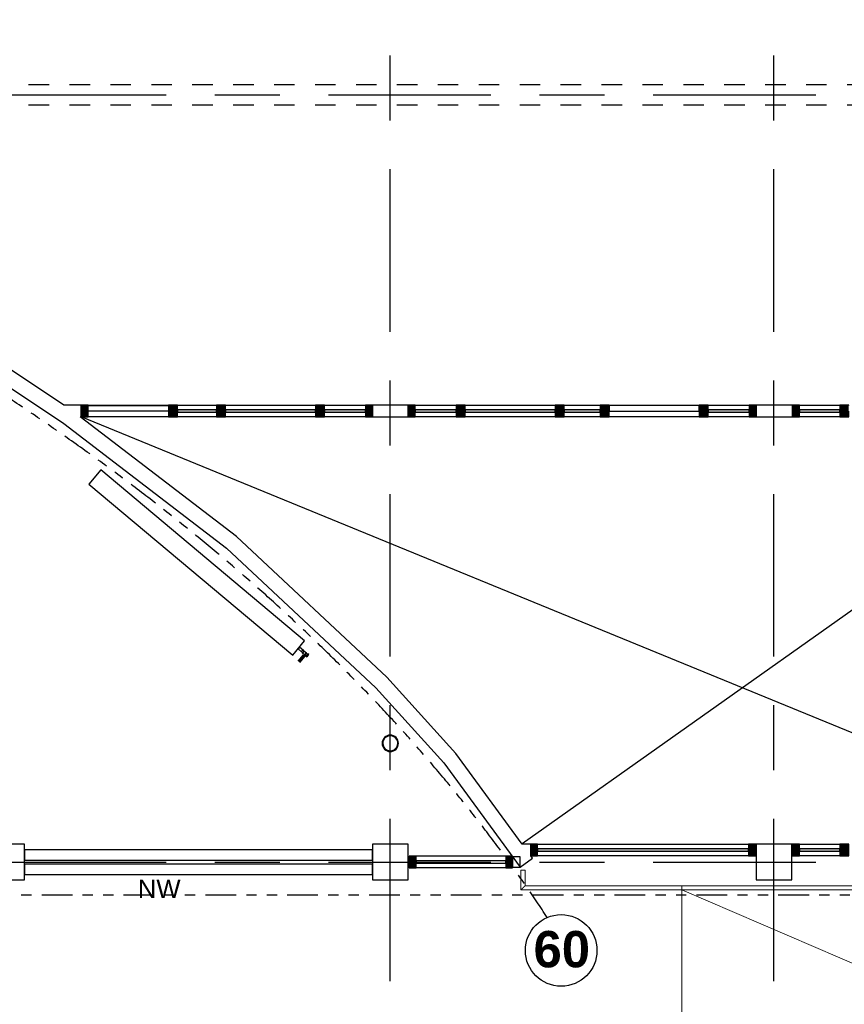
# Model space of a CAD drawing. Header units: millimetres. Extents: x -5940 to 121280, y -35718 to 26615.
# Tile 42 of 52: x 78877 to 86938, y 8010 to 17635. Entities that reach past the tile are written whole.
import ezdxf

# ---------------------------------------------------------------- set-up
doc = ezdxf.new("R2010")
doc.units = ezdxf.units.MM
doc.header["$LTSCALE"] = 100
for name, pattern in [('Center', [31.75, 6.35, -4.7625, 15.875, -4.7625]), ('dash-dash-dash', [8, 3, -1, 1, -1, 1, -1]), ('Hidden', [4, 2, -2])]:
    doc.linetypes.add(name, pattern=pattern)
for name, color, linetype in [('AL18----_BRANDSCHEIDING', 1, 'Continuous'), ('AL21----_BUITENWAND', 3, 'Continuous'), ('AL22----_BINNENWAND', 2, 'Continuous'), ('AL27----_DAKEN', 8, 'Continuous'), ('AL28----_CONSTRUCTIES', 4, 'Continuous'), ('AL31----_BUITENKOZIJN', 1, 'Continuous'), ('AL32----_BINNENKOZIJN', 1, 'Continuous'), ('AL33----_VLOEROPENINGEN', 2, 'Continuous'), ('AL5600--_VERWARMINGSELEMENT', 2, 'Continuous'), ('BL$7----_STRAMIEN', 8, 'Continuous'), ('BL$8----_ALGEMENE TEKST', 2, 'Continuous')]:
    doc.layers.add(name, color=color, linetype=linetype)
doc.layers.add('AL24----_HELLINGSBANEN', color=3, linetype='Continuous', lineweight=13)
doc.layers.add('AL34----_BALUSTRADES EN LEUNINGEN', color=1, linetype='Continuous', lineweight=9)
doc.styles.add('Arial_B', font='arialbd.ttf', dxfattribs={"height": 355.164671})
doc.styles.get("Standard").update_dxf_attribs({"font": 'arial.ttf'})

# ---------------------------------------------------------------- blocks, each defined once
blk = doc.blocks.new('System Panel - 31_CWP_glas_2-7849777-_--_101 1e verdieping')
at = {"linetype": 'ByBlock', "lineweight": -2}
blk.add_hatch(color=0, dxfattribs=at).paths.add_polyline_path([(-197.5, -45), (-197.5, -69), (197.5, -69), (197.5, -45)], flags=0)
at = {"color": 0, "linetype": 'ByBlock', "lineweight": -2}
for p, q in [((197.5, -45), (-197.5, -45)), ((-197.5, -45), (-197.5, -69)), ((-197.5, -69), (197.5, -69)), ((197.5, -69), (197.5, -45))]:
    blk.add_line(p, q, dxfattribs=at)
blk = doc.blocks.new('Rectangular Mullion - 31_CWM_067x114-7812907-_--_101 1e verdieping')
at = {"linetype": 'ByBlock', "lineweight": -2}
blk.add_hatch(color=0, dxfattribs=at).paths.add_polyline_path([(0, 0), (-67, 0), (-67, 114), (0, 114)], flags=0)
at = {"color": 0, "linetype": 'ByBlock', "lineweight": -2}
for p, q in [((-67, 114), (0, 114)), ((-67, 0), (-67, 114)), ((0, 114), (0, 0)), ((0, 0), (-67, 0))]:
    blk.add_line(p, q, dxfattribs=at)
blk = doc.blocks.new('Rectangular Mullion - 31_CWM_088x114-7849773-_--_101 1e verdieping')
at = {"color": 0, "linetype": 'ByBlock', "lineweight": -2}
for p, q in [((89653.1, 45580.6), (90048.1, 45580.6)), ((90048.1, 45466.6), (89653.1, 45466.6))]:
    blk.add_line(p, q, dxfattribs=at)
blk = doc.blocks.new('Rectangular Mullion - 31_CWM_088x114-V2-_--_101 1e verdieping')
at = {"linetype": 'ByBlock', "lineweight": -2}
blk.add_hatch(color=0, dxfattribs=at).paths.add_polyline_path([(-17.8, 114), (44, 114), (44, 0), (-44, 0), (-44, 114)], flags=0)
at = {"color": 0, "linetype": 'ByBlock', "lineweight": -2}
for p, q in [((-44, 114), (44, 114)), ((-44, 111), (-44, 114)), ((44, 114), (44, 0)), ((-44, 0), (-44, 57)), ((44, 0), (-44, 0))]:
    blk.add_line(p, q, dxfattribs=at)
blk = doc.blocks.new('Rectangular Mullion - 31_CWM_067x114-7812032-_--_101 1e verdieping')
at = {"linetype": 'ByBlock', "lineweight": -2}
blk.add_hatch(color=0, dxfattribs=at).paths.add_polyline_path([(0, 0), (-67, 0), (-67, -114), (0, -114)], flags=0)
at = {"color": 0, "linetype": 'ByBlock', "lineweight": -2}
for p, q in [((0, 0), (-67, 0)), ((-67, 0), (-67, -114)), ((0, -114), (0, 0)), ((-67, -114), (0, -114))]:
    blk.add_line(p, q, dxfattribs=at)
blk = doc.blocks.new('System Panel - 31_CWP_glas_2-7818374-_--_101 1e verdieping')
at = {"linetype": 'ByBlock', "lineweight": -2}
blk.add_hatch(color=0, dxfattribs=at).paths.add_polyline_path([(201, 45), (201, 69), (-201, 69), (-201, 45)], flags=0)
at = {"color": 0, "linetype": 'ByBlock', "lineweight": -2}
for p, q in [((201, 69), (-201, 69)), ((-201, 69), (-201, 45)), ((-201, 45), (201, 45)), ((201, 45), (201, 69))]:
    blk.add_line(p, q, dxfattribs=at)
blk = doc.blocks.new('System Panel - 31_CWP_glas_2-7812150-_--_101 1e verdieping')
at = {"linetype": 'ByBlock', "lineweight": -2}
blk.add_hatch(color=0, dxfattribs=at).paths.add_polyline_path([(-440, 45), (440, 45), (440, 69), (-440, 69)], flags=0)
at = {"color": 0, "linetype": 'ByBlock', "lineweight": -2}
for p, q in [((440, 69), (-440, 69)), ((-440, 69), (-440, 45)), ((-440, 45), (440, 45)), ((440, 45), (440, 69))]:
    blk.add_line(p, q, dxfattribs=at)
blk = doc.blocks.new('System Panel - 31_CWP_glas_2-7812151-_--_101 1e verdieping')
at = {"linetype": 'ByBlock', "lineweight": -2}
blk.add_hatch(color=0, dxfattribs=at).paths.add_polyline_path([(175, 45), (175, 69), (-175, 69), (-175, 45)], flags=0)
at = {"color": 0, "linetype": 'ByBlock', "lineweight": -2}
for p, q in [((175, 69), (-175, 69)), ((-175, 69), (-175, 45)), ((-175, 45), (175, 45)), ((175, 45), (175, 69))]:
    blk.add_line(p, q, dxfattribs=at)
blk = doc.blocks.new('31_DO_deur_0 - deur-7812427-_--_101 1e verdieping')
at = {"color": 0, "linetype": 'ByBlock', "lineweight": -2}
for p, q in [((440, 111), (-440, 111)), ((-440, 111), (-440, 57)), ((440, 57), (440, 111)), ((-440, 57), (440, 57))]:
    blk.add_line(p, q, dxfattribs=at)
blk = doc.blocks.new('Rectangular Mullion - 31_CWM_067x114-7812157-_--_101 1e verdieping')
at = {"linetype": 'ByBlock', "lineweight": -2}
blk.add_hatch(color=0, dxfattribs=at).paths.add_polyline_path([(-67, 0), (0, 0), (0, -114), (-67, -114)], flags=0)
at = {"color": 0, "linetype": 'ByBlock', "lineweight": -2}
for p, q in [((-67, 0), (0, 0)), ((-67, -114), (-67, 0)), ((0, 0), (0, -114)), ((0, -114), (-67, -114))]:
    blk.add_line(p, q, dxfattribs=at)
blk = doc.blocks.new('Rectangular Mullion - 31_CWM_088x114-7818371-_--_101 1e verdieping')
at = {"color": 0, "linetype": 'ByBlock', "lineweight": -2}
for p, q in [((33396.1, 45580.6), (33798.1, 45580.6)), ((33798.1, 45466.6), (33396.1, 45466.6))]:
    blk.add_line(p, q, dxfattribs=at)
blk = doc.blocks.new('Rectangular Mullion - 31_CWM_088x114-7811760-_--_101 1e verdieping')
at = {"color": 0, "linetype": 'ByBlock', "lineweight": -2}
for p, q in [((26386.1, 45580.6), (27266.1, 45580.6)), ((27266.1, 45466.6), (26386.1, 45466.6))]:
    blk.add_line(p, q, dxfattribs=at)
blk = doc.blocks.new('Rectangular Mullion - 31_CWM_088x114-7811761-_--_101 1e verdieping')
at = {"color": 0, "linetype": 'ByBlock', "lineweight": -2}
for p, q in [((27354.1, 45580.6), (27704.1, 45580.6)), ((27704.1, 45466.6), (27354.1, 45466.6))]:
    blk.add_line(p, q, dxfattribs=at)
blk = doc.blocks.new('Rectangular Mullion - 31_CWM_088x114-7849798-_--_101 1e verdieping')
at = {"color": 0, "linetype": 'ByBlock', "lineweight": -2}
for p, q in [((88760.1, 45580.6), (89162.1, 45580.6)), ((89162.1, 45466.6), (88760.1, 45466.6))]:
    blk.add_line(p, q, dxfattribs=at)
blk = doc.blocks.new('Rectangular Mullion - 31_CWM_088x114-7812029-_--_101 1e verdieping')
at = {"linetype": 'ByBlock', "lineweight": -2}
blk.add_hatch(color=0, dxfattribs=at).paths.add_polyline_path([(-44, 0), (44, 0), (44, -114), (-44, -114)], flags=0)
at = {"color": 0, "linetype": 'ByBlock', "lineweight": -2}
for p, q in [((-44, 0), (44, 0)), ((-44, -114), (-44, 0)), ((44, 0), (44, -114)), ((44, -114), (-44, -114))]:
    blk.add_line(p, q, dxfattribs=at)
blk = doc.blocks.new('Rectangular Mullion - 31_CWM_088x114-V3-_--_101 1e verdieping')
at = {"linetype": 'ByBlock', "lineweight": -2}
blk.add_hatch(color=0, dxfattribs=at).paths.add_polyline_path([(44, 0), (44, -114), (-44, -114), (-44, 0)], flags=0)
at = {"color": 0, "linetype": 'ByBlock', "lineweight": -2}
for p, q in [((-44, 0), (44, 0)), ((-44, -114), (-44, 0)), ((44, 0), (44, -57)), ((44, -114), (-44, -114)), ((44, -111), (44, -114))]:
    blk.add_line(p, q, dxfattribs=at)
blk = doc.blocks.new('Rectangular Mullion - 31_CWM_088x114-V4-_--_101 1e verdieping')
at = {"linetype": 'ByBlock', "lineweight": -2}
blk.add_hatch(color=0, dxfattribs=at).paths.add_polyline_path([(44, 0), (44, -114), (-44, -114), (-44, 0)], flags=0)
at = {"color": 0, "linetype": 'ByBlock', "lineweight": -2}
for p, q in [((-44, 0), (44, 0)), ((-44, -57), (-44, 0)), ((44, 0), (44, -114)), ((-44, -114), (-44, -111)), ((44, -114), (-44, -114))]:
    blk.add_line(p, q, dxfattribs=at)
blk = doc.blocks.new('Rectangular Mullion - 31_CWM_067x114-7812522-_--_101 1e verdieping')
at = {"linetype": 'ByBlock', "lineweight": -2}
blk.add_hatch(color=0, dxfattribs=at).paths.add_polyline_path([(0, 114), (-67, 114), (-67, 0), (0, 0)], flags=0)
at = {"color": 0, "linetype": 'ByBlock', "lineweight": -2}
for p, q in [((0, 114), (-67, 114)), ((-67, 114), (-67, 0)), ((0, 0), (0, 114)), ((-67, 0), (0, 0))]:
    blk.add_line(p, q, dxfattribs=at)
blk = doc.blocks.new('System Panel - 31_CWP_glas_2-7818266-_--_101 1e verdieping')
at = {"linetype": 'ByBlock', "lineweight": -2}
blk.add_hatch(color=0, dxfattribs=at).paths.add_polyline_path([(-201, -45), (-201, -69), (201, -69), (201, -45)], flags=0)
at = {"color": 0, "linetype": 'ByBlock', "lineweight": -2}
for p, q in [((201, -45), (-201, -45)), ((-201, -45), (-201, -69)), ((-201, -69), (201, -69)), ((201, -69), (201, -45))]:
    blk.add_line(p, q, dxfattribs=at)
blk = doc.blocks.new('System Panel - 31_CWP_glas_2-7812568-_--_101 1e verdieping')
at = {"linetype": 'ByBlock', "lineweight": -2}
blk.add_hatch(color=0, dxfattribs=at).paths.add_polyline_path([(-17.5, -69), (440, -69), (440, -45), (-440, -45), (-440, -69)], flags=0)
at = {"color": 0, "linetype": 'ByBlock', "lineweight": -2}
for p, q in [((440, -45), (-440, -45)), ((-440, -45), (-440, -69)), ((-440, -69), (440, -69)), ((440, -69), (440, -45))]:
    blk.add_line(p, q, dxfattribs=at)
blk = doc.blocks.new('System Panel - 31_CWP_glas_2-7849807-_--_101 1e verdieping')
at = {"linetype": 'ByBlock', "lineweight": -2}
blk.add_hatch(color=0, dxfattribs=at).paths.add_polyline_path([(-190.5, -45), (-190.5, -69), (190.5, -69), (190.5, -45)], flags=0)
at = {"color": 0, "linetype": 'ByBlock', "lineweight": -2}
for p, q in [((190.5, -45), (-190.5, -45)), ((-190.5, -45), (-190.5, -69)), ((-190.5, -69), (190.5, -69)), ((190.5, -69), (190.5, -45))]:
    blk.add_line(p, q, dxfattribs=at)
blk = doc.blocks.new('31_DO_deur_0 - deur-7844116-_--_101 1e verdieping')
at = {"color": 0, "linetype": 'ByBlock', "lineweight": -2}
for p, q in [((-392.3, -57), (392.3, -57)), ((-392.3, -111), (-392.3, -57)), ((392.3, -57), (392.3, -111)), ((392.3, -111), (-392.3, -111))]:
    blk.add_line(p, q, dxfattribs=at)
blk = doc.blocks.new('Rectangular Mullion - 31_CWM_067x114-V6-_--_101 1e verdieping')
at = {"linetype": 'ByBlock', "lineweight": -2}
blk.add_hatch(color=0, dxfattribs=at).paths.add_polyline_path([(-67, 0), (-67, 114), (0, 114), (0, 0)], flags=0)
at = {"color": 0, "linetype": 'ByBlock', "lineweight": -2}
for p, q in [((-67, 114), (0, 114)), ((-67, 111), (-67, 114)), ((0, 114), (0, 0)), ((-67, 0), (-67, 57)), ((0, 0), (-67, 0))]:
    blk.add_line(p, q, dxfattribs=at)
blk = doc.blocks.new('Rectangular Mullion - 31_CWM_088x114-7818264-_--_101 1e verdieping')
at = {"color": 0, "linetype": 'ByBlock', "lineweight": -2}
for p, q in [((32510.1, 45580.6), (32912.1, 45580.6)), ((32912.1, 45466.6), (32510.1, 45466.6))]:
    blk.add_line(p, q, dxfattribs=at)
blk = doc.blocks.new('Rectangular Mullion - 31_CWM_088x114-7812516-_--_101 1e verdieping')
at = {"color": 0, "linetype": 'ByBlock', "lineweight": -2}
for p, q in [((26386.1, 32907.9), (27266.1, 32907.9)), ((27266.1, 32793.9), (26386.1, 32793.9))]:
    blk.add_line(p, q, dxfattribs=at)
blk = doc.blocks.new('Rectangular Mullion - 31_CWM_088x114-7849803-_--_101 1e verdieping')
at = {"color": 0, "linetype": 'ByBlock', "lineweight": -2}
for p, q in [((83573.1, 45580.6), (83954.1, 45580.6)), ((83954.1, 45466.6), (83573.1, 45466.6))]:
    blk.add_line(p, q, dxfattribs=at)
blk = doc.blocks.new('Rectangular Mullion - 31_CWM_088x114-7849804-_--_101 1e verdieping')
at = {"color": 0, "linetype": 'ByBlock', "lineweight": -2}
for p, q in [((82700.5, 45580.6), (83485.1, 45580.6)), ((83485.1, 45466.6), (82700.5, 45466.6))]:
    blk.add_line(p, q, dxfattribs=at)
blk = doc.blocks.new('Rectangular Mullion - 31_CWM_088x114-7812519-_--_101 1e verdieping')
at = {"linetype": 'ByBlock', "lineweight": -2}
blk.add_hatch(color=0, dxfattribs=at).paths.add_polyline_path([(-44, 114), (44, 114), (44, 0), (-44, 0)], flags=0)
at = {"color": 0, "linetype": 'ByBlock', "lineweight": -2}
for p, q in [((-44, 114), (44, 114)), ((-44, 0), (-44, 114)), ((44, 114), (44, 0)), ((44, 0), (-44, 0))]:
    blk.add_line(p, q, dxfattribs=at)
blk = doc.blocks.new('Rectangular Mullion - 31_CWM_088x114-V1-_--_101 1e verdieping')
at = {"linetype": 'ByBlock', "lineweight": -2}
blk.add_hatch(color=0, dxfattribs=at).paths.add_polyline_path([(44, 114), (44, 0), (-44, 0), (-44, 114)], flags=0)
at = {"color": 0, "linetype": 'ByBlock', "lineweight": -2}
for p, q in [((-44, 114), (44, 114)), ((-44, 0), (-44, 114)), ((44, 114), (44, 111)), ((44, 0), (-44, 0)), ((44, 57), (44, 0))]:
    blk.add_line(p, q, dxfattribs=at)
blk = doc.blocks.new('System Panel - 31_CWP_glas_2-8353447-_--_101 1e verdieping')
at = {"linetype": 'ByBlock', "lineweight": -2}
blk.add_hatch(color=0, dxfattribs=at).paths.add_polyline_path([(-197.5, -45), (-197.5, -69), (197.5, -69), (197.5, -45)], flags=0)
at = {"color": 0, "linetype": 'ByBlock', "lineweight": -2}
for p, q in [((197.5, -45), (-197.5, -45)), ((-197.5, -45), (-197.5, -69)), ((-197.5, -69), (197.5, -69)), ((197.5, -69), (197.5, -45))]:
    blk.add_line(p, q, dxfattribs=at)
blk = doc.blocks.new('System Panel - 31_CWP_glas_2-8353568-_--_101 1e verdieping')
at = {"linetype": 'ByBlock', "lineweight": -2}
blk.add_hatch(color=0, dxfattribs=at).paths.add_polyline_path([(1030.7, 45), (1030.7, 69), (-1030.7, 69), (-1030.7, 45), (-843.9, 45)], flags=0)
at = {"color": 0, "linetype": 'ByBlock', "lineweight": -2}
for p, q in [((1030.7, 69), (-1030.7, 69)), ((-1030.7, 69), (-1030.7, 45)), ((-1030.7, 45), (1030.7, 45)), ((1030.7, 45), (1030.7, 69))]:
    blk.add_line(p, q, dxfattribs=at)
blk = doc.blocks.new('Rectangular Mullion - 32-67x114-8337784-_--_101 1e verdieping')
at = {"linetype": 'ByBlock', "lineweight": -2}
blk.add_hatch(color=0, dxfattribs=at).paths.add_polyline_path([(0, 0), (-67, 0), (-67, 114), (0, 114), (0, 18.8)], flags=0)
at = {"color": 0, "linetype": 'ByBlock', "lineweight": -2}
for p, q in [((-67, 114), (0, 114)), ((-67, 0), (-67, 114)), ((0, 114), (0, 0)), ((0, 0), (-67, 0))]:
    blk.add_line(p, q, dxfattribs=at)
blk = doc.blocks.new('Rectangular Mullion - 32-88x114-V46-_--_101 1e verdieping')
at = {"linetype": 'ByBlock', "lineweight": -2}
blk.add_hatch(color=0, dxfattribs=at).paths.add_polyline_path([(44, 0), (-44, 0), (-44, 114), (44, 114), (44, 18.8)], flags=0)
at = {"color": 0, "linetype": 'ByBlock', "lineweight": -2}
for p, q in [((-44, 114), (44, 114)), ((-44, 0), (-44, 114)), ((44, 114), (44, 0)), ((44, 0), (-44, 0))]:
    blk.add_line(p, q, dxfattribs=at)
blk = doc.blocks.new('Rectangular Mullion - 32-88x114-8353440-_--_101 1e verdieping')
at = {"color": 0, "linetype": 'ByBlock', "lineweight": -2}
for p, q in [((89653.1, 41288.9), (90048.1, 41288.9)), ((90048.1, 41174.9), (89653.1, 41174.9))]:
    blk.add_line(p, q, dxfattribs=at)
blk = doc.blocks.new('Rectangular Mullion - 32-67x114-8346404-_--_101 1e verdieping')
at = {"linetype": 'ByBlock', "lineweight": -2}
blk.add_hatch(color=0, dxfattribs=at).paths.add_polyline_path([(-51.8, 0), (0, 0), (0, -114), (-67, -114), (-67, 0)], flags=0)
at = {"color": 0, "linetype": 'ByBlock', "lineweight": -2}
for p, q in [((-67, 0), (0, 0)), ((-67, -114), (-67, 0)), ((0, 0), (0, -114)), ((0, -114), (-67, -114))]:
    blk.add_line(p, q, dxfattribs=at)
blk = doc.blocks.new('Rectangular Mullion - 32-67x114-8346408-_--_101 1e verdieping')
at = {"linetype": 'ByBlock', "lineweight": -2}
blk.add_hatch(color=0, dxfattribs=at).paths.add_polyline_path([(-17.5, 0), (-67, 0), (-67, -114), (0, -114), (0, 0)], flags=0)
at = {"color": 0, "linetype": 'ByBlock', "lineweight": -2}
for p, q in [((0, 0), (-67, 0)), ((-67, 0), (-67, -114)), ((0, -114), (0, 0)), ((-67, -114), (0, -114))]:
    blk.add_line(p, q, dxfattribs=at)
blk = doc.blocks.new('Rectangular Mullion - 32-88x114-8353567-_--_101 1e verdieping')
at = {"color": 0, "linetype": 'ByBlock', "lineweight": -2}
for p, q in [((87093.7, 41288.9), (89155.1, 41288.9)), ((89155.1, 41174.9), (87093.7, 41174.9))]:
    blk.add_line(p, q, dxfattribs=at)
blk = doc.blocks.new('System Panel - 31_CWP_glas_2-9028866-_--_101 1e verdieping')
at = {"color": 0, "linetype": 'ByBlock', "lineweight": -2}
for p, q in [((438, 69), (-438, 69)), ((-438, 69), (-438, 45)), ((-438, 45), (438, 45)), ((438, 45), (438, 69))]:
    blk.add_line(p, q, dxfattribs=at)
blk = doc.blocks.new('Rectangular Mullion - 32-67x114-8554049-_--_101 1e verdieping')
at = {"color": 0, "linetype": 'ByBlock', "lineweight": -2}
for p, q in [((86782.4, 41170.9), (85906.4, 41170.9)), ((86782.4, 41056.9), (85906.4, 41056.9))]:
    blk.add_line(p, q, dxfattribs=at)
blk = doc.blocks.new('Rectangular Mullion - 32-67x114-9028867-_--_101 1e verdieping')
at = {"linetype": 'ByBlock', "lineweight": -2}
blk.add_hatch(color=0, dxfattribs=at).paths.add_polyline_path([(-41.4, 0), (0, 0), (0, -114), (-67, -114), (-67, 0)], flags=0)
at = {"color": 0, "linetype": 'ByBlock', "lineweight": -2}
for p, q in [((-67, 0), (0, 0)), ((-67, -114), (-67, 0)), ((0, 0), (0, -114)), ((0, -114), (-67, -114))]:
    blk.add_line(p, q, dxfattribs=at)
blk = doc.blocks.new('Rectangular Mullion - 32-67x114-9028868-_--_101 1e verdieping')
at = {"linetype": 'ByBlock', "lineweight": -2}
blk.add_hatch(color=0, dxfattribs=at).paths.add_polyline_path([(0, 0), (-67, 0), (-67, -114), (0, -114)], flags=0)
at = {"color": 0, "linetype": 'ByBlock', "lineweight": -2}
for p, q in [((0, 0), (-67, 0)), ((-67, 0), (-67, -114)), ((0, -114), (0, 0)), ((-67, -114), (0, -114))]:
    blk.add_line(p, q, dxfattribs=at)
blk = doc.blocks.new('Railing - Railing-9386798-_--_101 1e verdieping')
at = {"color": 0, "linetype": 'ByBlock', "lineweight": -2}
for p, q in [((88504.1, 40881.9), (91697.1, 40881.9)), ((88504.1, 40841.9), (88504.1, 40881.9)), ((88504.1, 40841.9), (91697.1, 40841.9)), ((91697.1, 40881.9), (92834.1, 40881.9)), ((91697.1, 40841.9), (92834.1, 40841.9)), ((92834.1, 40881.9), (92834.1, 40841.9))]:
    blk.add_line(p, q, dxfattribs=at)
blk = doc.blocks.new('Railing - Railing-9386973-_--_101 1e verdieping')
at = {"color": 0, "linetype": 'ByBlock', "lineweight": -2}
for p, q in [((86931.3, 41033.9), (86931.3, 40841.9)), ((86931.3, 41033.9), (86971.3, 41033.9)), ((86971.3, 40881.9), (86971.3, 41033.9)), ((86931.3, 40841.9), (88503.8, 40841.9)), ((88503.8, 40881.9), (86971.3, 40881.9)), ((88503.8, 40881.9), (88503.8, 40841.9))]:
    blk.add_line(p, q, dxfattribs=at)
blk.add_open_spline([(86971.3, 40881.9), (86971.3, 40881.9), (86970.9, 40881.5), (86969.8, 40880.4), (86968.7, 40879.2), (86967.4, 40878), (86966.3, 40876.9), (86965.1, 40875.7), (86963.8, 40874.4), (86962.4, 40873), (86961.3, 40871.9), (86960.1, 40870.7), (86958.9, 40869.5), (86957.7, 40868.3), (86956.5, 40867), (86955.2, 40865.8), (86953.9, 40864.5), (86952.6, 40863.2), (86951.3, 40861.9), (86950, 40860.6), (86948.7, 40859.3), (86947.4, 40858), (86946.1, 40856.7), (86944.8, 40855.4), (86943.6, 40854.2), (86942.4, 40853), (86941.3, 40851.9), (86940.2, 40850.8), (86938.7, 40849.3), (86937.4, 40848), (86936.2, 40846.8), (86935.1, 40845.7), (86933.9, 40844.5), (86932.7, 40843.3), (86931.6, 40842.2), (86931.3, 40841.9), (86931.3, 40841.9)], degree=3, knots=[-1, -1, -1, -1, -0.916667, -0.875, -0.833333, -0.791667, -0.770833, -0.75, -0.708333, -0.6875, -0.666667, -0.645833, -0.625, -0.604167, -0.583333, -0.5625, -0.541667, -0.520833, -0.5, -0.479167, -0.458333, -0.4375, -0.416667, -0.395833, -0.375, -0.354167, -0.333333, -0.3125, -0.291667, -0.25, -0.229167, -0.208333, -0.166667, -0.125, -0.083333, 0, 0, 0, 0], dxfattribs=at)
blk = doc.blocks.new('M_Radiator_Convector_MEPcontent - Jaga_ 15_ MINI VRIJST _AS KLEUR_ 2600-130-180_ MINF_01326015_KLR_AS-9587283-_--_101 1e verdieping')
at = {"color": 0, "linetype": 'ByBlock', "lineweight": -2}
for p, q in [((1300, 230), (-1300, 230)), ((-1300, 230), (-1300, 50)), ((1300, 50), (1300, 230)), ((1301, 150.65), (1300, 150.65)), ((1301, 150.65), (1300, 150.65)), ((1300, 129.35), (1301, 129.35)), ((1300, 129.35), (1301, 129.35)), ((1301, 150.65), (1301, 129.35)), ((1301, 150.65), (1301, 129.35)), ((1301, 129.35), (1301, 150.65)), ((-1300, 50), (1300, 50))]:
    blk.add_line(p, q, dxfattribs=at)
blk = doc.blocks.new('M_Connection_Block_Double_Downwards_MEPcontent - Onbepaald Appendages_ Onderblok haaks onder_ 1_2__-15-15-15-V226-_--_101 1e verdieping')
at = {"color": 0, "linetype": 'ByBlock', "lineweight": -2}
for p, q in [((-1.3, 10.7), (-52, 10.7)), ((-52, 0), (-52, 10.7)), ((36.5, 10.7), (1.3, 10.7)), ((52.5, 10.7), (36.5, 10.7)), ((36.5, 10.7), (36.5, 0)), ((36.5, 0), (36.5, -10.7)), ((63.1, 15.4), (52.5, 15.4)), ((52.5, 15.4), (52.5, 0)), ((52.5, 0), (52.5, -15.4)), ((63.1, 15.4), (63.1, 0)), ((63.1, 0), (63.1, -15.4)), ((-52, -10.7), (-52, 0)), ((-52, -10.7), (-2.8, -10.7)), ((2.9, -10.7), (36.5, -10.7)), ((36.5, -10.7), (52.5, -10.7)), ((52.5, -15.4), (63.1, -15.4))]:
    blk.add_line(p, q, dxfattribs=at)
for centre, radius, start, end in [((0, 0), 11, 360, 180), ((0, 0), 11, 180, 360), ((36.5, 0), 10.1, 66.84386, 90), ((36.5, 0), 10.1, 270, 293.15614)]:
    blk.add_arc(centre, radius, start, end, dxfattribs=at)
blk = doc.blocks.new('S4R_Reducer_PI_Nominal_Generic - S4R_Reducer_PI_Weld-9587481-_--_101 1e verdieping')
at = {"color": 0, "linetype": 'ByBlock', "lineweight": -2}
for p, q in [((50, 10.7), (-30, 11)), ((-30, 0), (50, 0)), ((50, -10.7), (-30, -11))]:
    blk.add_line(p, q, dxfattribs=at)
blk = doc.blocks.new('28_GdV_staal_buis_kolom - B160x6_3-9615380-_--_101 1e verdieping')
at = {"linetype": 'ByBlock', "lineweight": -2}
h = blk.add_hatch(dxfattribs=at)
h.set_pattern_fill('FP_89', color=0, style=0, pattern_type=2)
h.set_pattern_definition([(225, (85654.06, 42274.98), (106.06602, -106.06602), [])])
h.paths.add_polyline_path([(0, 80), (-30.6, 73.9), (-56.6, 56.6), (-73.9, 30.6), (-80, 0), (-73.9, -30.6), (-56.6, -56.6), (-30.6, -73.9), (0, -80), (30.6, -73.9), (56.6, -56.6), (73.9, -30.6), (80, 0), (73.9, 30.6), (56.6, 56.6), (30.6, 73.9), (27.1, 74.6)], flags=0)
h.paths.add_polyline_path([(0, 73.7), (28.2, 68.1), (52.1, 52.1), (68.1, 28.2), (73.7, 0), (68.1, -28.2), (52.1, -52.1), (27.1, -68.3), (0, -73.7), (-28.2, -68.1), (-52.1, -52.1), (-68.1, -28.2), (-73.7, 0), (-68.1, 28.2), (-52.1, 52.1), (-28.2, 68.1)], flags=0)
at = {"color": 0, "linetype": 'ByBlock', "lineweight": -2}
for radius, start, end in [(80, 0, 180), (80, 180, 0), (73.7, 360, 180), (73.7, 180, 360)]:
    blk.add_arc((0, 0), radius, start, end, dxfattribs=at)

msp = doc.modelspace()

# ---------------------------------------------------------------- linework, layer by layer
at = {"layer": 'AL18----_BRANDSCHEIDING', "linetype": 'dash-dash-dash'}
msp.add_line((89793, 9075), (28610.3, 9075), dxfattribs=at)
at = {"layer": 'AL18----_BRANDSCHEIDING'}
msp.add_circle((84170.6, 8536.5), 350, dxfattribs=at)
at = {"layer": 'AL18----_BRANDSCHEIDING', "linetype": 'dash-dash-dash'}
msp.add_ellipse((56250, 3050), major_axis=(29620, 0), ratio=0.565806, start_param=0.353943, end_param=2.787649, dxfattribs=at)
at = {"layer": 'AL21----_BUITENWAND'}
for p, q in [((79309.1, 13866.8), (78573.8, 14358.6)), ((78496, 14231.4), (79307.4, 13688.6)), ((79479.5, 13866.8), (79309.1, 13866.8)), ((79479.5, 13752.8), (79479.5, 13866.8)), ((82675, 13866.8), (82325, 13866.8)), ((82325, 13866.8), (82325, 13752.8)), ((82675, 13752.8), (82675, 13866.8)), ((86432, 13866.8), (86075, 13866.8)), ((86075, 13866.8), (86075, 13752.8)), ((86432, 13752.8), (86432, 13866.8)), ((82325, 13752.8), (82675, 13752.8)), ((86075, 13752.8), (86432, 13752.8))]:
    msp.add_line(p, q, dxfattribs=at)
at = {"layer": 'AL22----_BINNENWAND'}
for p, q in [((79307.4, 13688.6), (80899.6, 12469.3)), ((79468.7, 13752.8), (79479.5, 13752.8)), ((80996, 12583.2), (79468.7, 13752.8)), ((82466.6, 11208.6), (80996, 12583.2)), ((80899.6, 12469.3), (82360.2, 11104)), ((83140.6, 10462.8), (82466.6, 11208.6)), ((82360.2, 11104), (83024.9, 10368.7)), ((83789.4, 9575), (83140.6, 10462.8)), ((83024.9, 10368.7), (83768.3, 9351.3)), ((83872.6, 9575), (83789.4, 9575)), ((82325, 9520), (78925, 9520)), ((78925, 9520), (78925, 9420)), ((82325, 9420), (82325, 9520)), ((83769.2, 9450), (83695.3, 9450)), ((83695.3, 9450), (83695.3, 9350)), ((83768.3, 9351.3), (83888.6, 9439.2)), ((83769.2, 9350), (83769.2, 9450)), ((83888.6, 9439.2), (83872.6, 9461)), ((78925, 9420), (82325, 9420)), ((82325, 9380), (78925, 9380)), ((78925, 9380), (78925, 9280)), ((82325, 9280), (82325, 9380)), ((83695.3, 9350), (83769.2, 9350)), ((83774.6, 9350), (83769.2, 9350)), ((78925, 9280), (82325, 9280))]:
    msp.add_line(p, q, dxfattribs=at)
at = {"layer": 'AL24----_HELLINGSBANEN'}
for p, q in [((85350, 6378), (85349.7, 9128)), ((85349.7, 9128), (88543, 7753))]:
    msp.add_line(p, q, dxfattribs=at)
at = {"layer": 'AL27----_DAKEN', "linetype": 'Hidden'}
for p, q in [((89565, 17000), (73274, 17000)), ((89565, 16800), (73777.9, 16800))]:
    msp.add_line(p, q, dxfattribs=at)
at = {"layer": 'AL28----_CONSTRUCTIES'}
for p, q in [((78925, 9575), (78575, 9575)), ((78925, 9225), (78925, 9575)), ((82675, 9575), (82325, 9575)), ((82325, 9575), (82325, 9225)), ((82675, 9225), (82675, 9575)), ((86425, 9575), (86075, 9575)), ((86075, 9575), (86075, 9225)), ((86425, 9225), (86425, 9575)), ((78575, 9225), (78925, 9225)), ((82325, 9225), (82675, 9225)), ((86075, 9225), (86425, 9225))]:
    msp.add_line(p, q, dxfattribs=at)
at = {"layer": 'AL32----_BINNENKOZIJN'}
for p, q in [((83872.6, 9461), (83872.6, 9575)), ((86075, 9575), (86068, 9575)), ((86068, 9575), (86068, 9461)), ((86075, 9461), (86075, 9575)), ((86432, 9575), (86425, 9575)), ((86425, 9575), (86425, 9461)), ((86432, 9461), (86432, 9575)), ((82685.3, 9450), (82675, 9450)), ((82675, 9450), (82675, 9350)), ((82685.3, 9350), (82685.3, 9450)), ((86068, 9461), (86075, 9461)), ((86425, 9461), (86432, 9461)), ((82675, 9350), (82685.3, 9350))]:
    msp.add_line(p, q, dxfattribs=at)
at = {"layer": 'AL33----_VLOEROPENINGEN'}
for p, q in [((89680, 9572.1), (79479.5, 13752.8)), ((89680, 13752.8), (83788, 9576.9))]:
    msp.add_line(p, q, dxfattribs=at)
at = {"layer": 'BL$7----_STRAMIEN', "linetype": 'Center'}
for p, q in [((82500, -11925.8), (82500, 25615.2)), ((86250, -11925.8), (86250, 25615.2)), ((-4940.3, 16900), (120279.6, 16900)), ((-4940.3, 9400), (120279.6, 9400))]:
    msp.add_line(p, q, dxfattribs=at)

# ---------------------------------------------------------------- block references
at = {"layer": 'AL28----_CONSTRUCTIES', "rotation": 180}
msp.add_blockref('28_GdV_staal_buis_kolom - B160x6_3-9615380-_--_101 1e verdieping', (82500, 10561.1), dxfattribs=at)
at = {"layer": 'AL31----_BUITENKOZIJN', "extrusion": (0, 0, -1)}
for name, p in [('Rectangular Mullion - 31_CWM_067x114-V6-_--_101 1e verdieping', (-79479.5, 13752.8)), ('Rectangular Mullion - 31_CWM_088x114-V1-_--_101 1e verdieping', (-80375, 13752.8)), ('Rectangular Mullion - 31_CWM_088x114-7812519-_--_101 1e verdieping', (-80844, 13752.8)), ('Rectangular Mullion - 31_CWM_088x114-7812519-_--_101 1e verdieping', (-81812, 13752.8)), ('Rectangular Mullion - 31_CWM_067x114-7812907-_--_101 1e verdieping', (-86432, 13752.8)), ('Rectangular Mullion - 31_CWM_088x114-V2-_--_101 1e verdieping', (-86938, 13752.8))]:
    msp.add_blockref(name, p, dxfattribs=at)
at = {"layer": 'AL31----_BUITENKOZIJN'}
for name, p in [('Rectangular Mullion - 31_CWM_088x114-7849804-_--_101 1e verdieping', (-3154.1, -31713.9)), ('Rectangular Mullion - 31_CWM_088x114-7849803-_--_101 1e verdieping', (-3154.1, -31713.9)), ('Rectangular Mullion - 31_CWM_088x114-7818264-_--_101 1e verdieping', (49345.9, -31713.9)), ('Rectangular Mullion - 31_CWM_067x114-7812522-_--_101 1e verdieping', (82325, 13752.8)), ('Rectangular Mullion - 31_CWM_088x114-7818371-_--_101 1e verdieping', (49345.9, -31713.9)), ('Rectangular Mullion - 31_CWM_088x114-7811760-_--_101 1e verdieping', (56845.9, -31713.9)), ('Rectangular Mullion - 31_CWM_088x114-7811761-_--_101 1e verdieping', (56845.9, -31713.9)), ('Rectangular Mullion - 31_CWM_088x114-7811760-_--_101 1e verdieping', (58251.9, -31713.9)), ('31_DO_deur_0 - deur-7812427-_--_101 1e verdieping', (85078, 13752.8)), ('Rectangular Mullion - 31_CWM_088x114-7849798-_--_101 1e verdieping', (-3154.1, -31713.9)), ('Rectangular Mullion - 31_CWM_088x114-7849773-_--_101 1e verdieping', (-3154.1, -31713.9)), ('System Panel - 31_CWP_glas_2-7818374-_--_101 1e verdieping', (82943, 13752.8)), ('System Panel - 31_CWP_glas_2-7812150-_--_101 1e verdieping', (83672, 13752.8)), ('System Panel - 31_CWP_glas_2-7812151-_--_101 1e verdieping', (84375, 13752.8)), ('System Panel - 31_CWP_glas_2-7818374-_--_101 1e verdieping', (85807, 13752.8))]:
    msp.add_blockref(name, p, dxfattribs=at)
at = {"layer": 'AL31----_BUITENKOZIJN', "rotation": 180}
for name, p in [('31_DO_deur_0 - deur-7844116-_--_101 1e verdieping', (79938.7, 13752.8)), ('Rectangular Mullion - 31_CWM_088x114-7812516-_--_101 1e verdieping', (108154.1, 46660.6)), ('Rectangular Mullion - 31_CWM_067x114-7812032-_--_101 1e verdieping', (82675, 13752.8)), ('System Panel - 31_CWP_glas_2-7849807-_--_101 1e verdieping', (80609.5, 13752.8)), ('System Panel - 31_CWP_glas_2-7812568-_--_101 1e verdieping', (81328, 13752.8)), ('System Panel - 31_CWP_glas_2-7818266-_--_101 1e verdieping', (82057, 13752.8)), ('System Panel - 31_CWP_glas_2-7849777-_--_101 1e verdieping', (86696.5, 13752.8))]:
    msp.add_blockref(name, p, dxfattribs=at)
at = {"layer": 'AL31----_BUITENKOZIJN', "extrusion": (0, 0, -1), "rotation": 180}
for name, p in [('Rectangular Mullion - 31_CWM_088x114-7812029-_--_101 1e verdieping', (-83188, 13752.8)), ('Rectangular Mullion - 31_CWM_088x114-7812029-_--_101 1e verdieping', (-84156, 13752.8)), ('Rectangular Mullion - 31_CWM_088x114-V3-_--_101 1e verdieping', (-84594, 13752.8)), ('Rectangular Mullion - 31_CWM_088x114-V4-_--_101 1e verdieping', (-85562, 13752.8)), ('Rectangular Mullion - 31_CWM_067x114-7812157-_--_101 1e verdieping', (-86075, 13752.8))]:
    msp.add_blockref(name, p, dxfattribs=at)
at = {"layer": 'AL32----_BINNENKOZIJN', "rotation": 180}
for name, p in [('Rectangular Mullion - 32-67x114-8346408-_--_101 1e verdieping', (83872.6, 9461)), ('System Panel - 31_CWP_glas_2-8353447-_--_101 1e verdieping', (86696.5, 9461)), ('Rectangular Mullion - 32-67x114-9028868-_--_101 1e verdieping', (82685.3, 9343))]:
    msp.add_blockref(name, p, dxfattribs=at)
at = {"layer": 'AL32----_BINNENKOZIJN'}
for name, p in [('Rectangular Mullion - 32-88x114-8353567-_--_101 1e verdieping', (-3154.1, -31713.9)), ('System Panel - 31_CWP_glas_2-8353568-_--_101 1e verdieping', (84970.3, 9461)), ('Rectangular Mullion - 32-88x114-8353440-_--_101 1e verdieping', (-3154.1, -31713.9)), ('Rectangular Mullion - 32-67x114-8554049-_--_101 1e verdieping', (-3154.1, -31713.9)), ('System Panel - 31_CWP_glas_2-9028866-_--_101 1e verdieping', (83190.3, 9343))]:
    msp.add_blockref(name, p, dxfattribs=at)
at = {"layer": 'AL32----_BINNENKOZIJN', "extrusion": (0, 0, -1), "rotation": 180}
for name, p in [('Rectangular Mullion - 32-67x114-8346404-_--_101 1e verdieping', (-86068, 9461)), ('Rectangular Mullion - 32-67x114-9028867-_--_101 1e verdieping', (-83695.3, 9343))]:
    msp.add_blockref(name, p, dxfattribs=at)
at = {"layer": 'AL32----_BINNENKOZIJN', "extrusion": (0, 0, -1)}
for name, p in [('Rectangular Mullion - 32-67x114-8337784-_--_101 1e verdieping', (-86432, 9461)), ('Rectangular Mullion - 32-88x114-V46-_--_101 1e verdieping', (-86938, 9461))]:
    msp.add_blockref(name, p, dxfattribs=at)
at = {"layer": 'AL34----_BALUSTRADES EN LEUNINGEN'}
for name in ['Railing - Railing-9386973-_--_101 1e verdieping', 'Railing - Railing-9386798-_--_101 1e verdieping']:
    msp.add_blockref(name, (-3154.1, -31713.9), dxfattribs=at)
at = {"layer": 'AL5600--_VERWARMINGSELEMENT'}
for name, p, rotation in [('M_Radiator_Convector_MEPcontent - Jaga_ 15_ MINI VRIJST _AS KLEUR_ 2600-130-180_ MINF_01326015_KLR_AS-9587283-_--_101 1e verdieping', (80518.4, 12221.6), 320.0000000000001), ('M_Connection_Block_Double_Downwards_MEPcontent - Onbepaald Appendages_ Onderblok haaks onder_ 1_2__-15-15-15-V226-_--_101 1e verdieping', (81644.8, 11459.1), 320.0000000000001), ('S4R_Reducer_PI_Nominal_Generic - S4R_Reducer_PI_Weld-9587481-_--_101 1e verdieping', (81639.3, 11395.8), 229.9538375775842)]:
    msp.add_blockref(name, p, dxfattribs=dict(at, rotation=rotation))

# ---------------------------------------------------------------- texts
at = {"layer": 'AL18----_BRANDSCHEIDING', "insert": (83900.6, 8726.3), "char_height": 355.16, "width": 638.369, "attachment_point": 1, "line_spacing_factor": 0.938532, "style": 'Arial_B'}
msp.add_mtext('60', dxfattribs=at)
at = {"layer": 'BL$8----_ALGEMENE TEKST', "color": 1, "insert": (80450.5, 9229.1), "char_height": 180, "width": 488.141, "attachment_point": 3, "line_spacing_factor": 0.938532}
msp.add_mtext('NW', dxfattribs=at)

doc.saveas('drawing.dxf')
